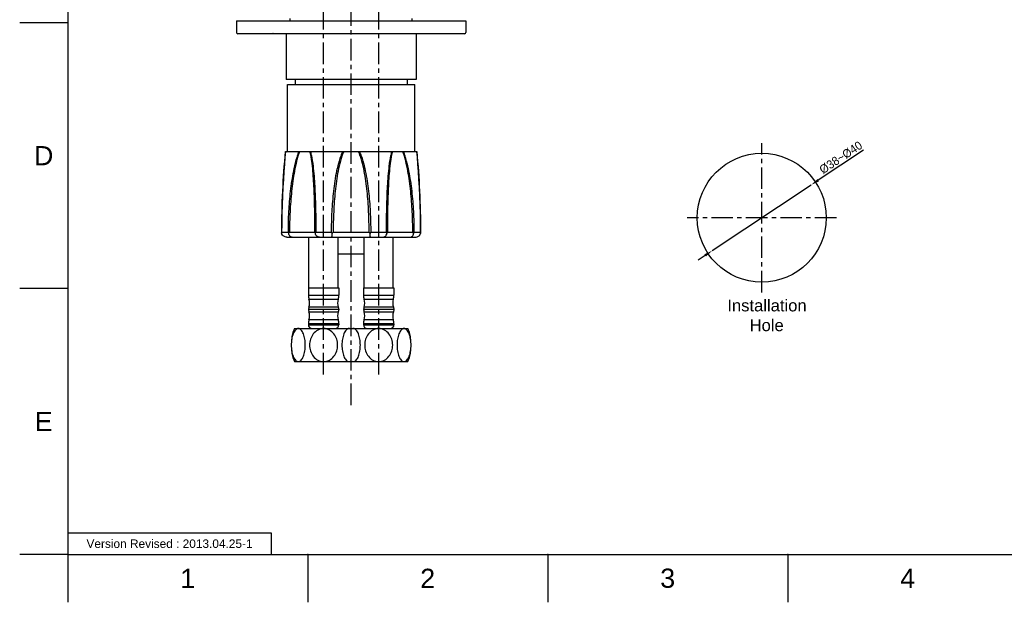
# Model space of a CAD drawing. Header units: millimetres. Extents: x 601 to 1195, y -13 to 407.
# Tile 1 of 11: x 601 to 891, y -13 to 158. Entities that reach past the tile are written whole.
import ezdxf

# ---------------------------------------------------------------- set-up
doc = ezdxf.new("R2010")
doc.units = ezdxf.units.MM
doc.header["$LTSCALE"] = 0.1
doc.linetypes.add('CENTERX2', pattern=[101.6, 63.5, -12.7, 12.7, -12.7])
for name, color, linetype in [('02___PRT_ALL_AXES', 7, 'Continuous'), ('CENTER', 1, 'CENTERX2'), ('DIM', 3, 'Continuous'), ('FORM', 7, 'Continuous'), ('TEXT', 2, 'Continuous')]:
    doc.layers.add(name, color=color, linetype=linetype)
doc.styles.get("Standard").update_dxf_attribs({"font": 'arial_0.ttf'})
doc.dimstyles.new('ISO-25', dxfattribs={"dimtxt": 2.5, "dimasz": 2.5, "dimexe": 1.25, "dimexo": 0.625, "dimtad": 1, "dimlfac": 1.33325, "dimtxsty": 'Standard', "dimcen": 2.5, "dimadec": 0, "dimazin": 0, "dimtfac": 1, "dimtmove": 0, "dimatfit": 3, "dimfxl": 1, "dimarcsym": 0})

# ---------------------------------------------------------------- blocks, each defined once
blk = doc.blocks.new('*D8')
at = {"layer": 'Defpoints', "color": 0, "transparency": 16777216}
for p in [(834.26, 109.78), (805.12, 90.39)]:
    blk.add_point(p, dxfattribs=at)
at = {"layer": 'DIM', "color": 0, "lineweight": -2, "transparency": 16777216}
for p, q in [((849.63, 120.01), (836.34, 111.17)), ((805.12, 90.39), (834.26, 109.78)), ((803.04, 89), (800.96, 87.62))]:
    blk.add_line(p, q, dxfattribs=at)
at = {"layer": 'DIM', "color": 0, "transparency": 16777216}
for points in [[(836.11, 111.51), (836.57, 110.82), (834.26, 109.78)], [(802.81, 89.35), (803.27, 88.66), (805.12, 90.39)]]:
    blk.add_solid(points, dxfattribs=at)
at = {"layer": 'DIM', "color": 0, "transparency": 16777216, "insert": (842.99, 117.84), "char_height": 2.5, "attachment_point": 5, "rotation": 33.6436}
blk.add_mtext('{\\fMS PGothic|b0|i0|c129|p34;%%C38~%%C40}', dxfattribs=at)

msp = doc.modelspace()

# ---------------------------------------------------------------- linework, layer by layer
for p, q in [((615.2102, 392.5863), (615.2102, 0.8691)), ((615.2102, 157.556), (601.0688, 157.556)), ((615.2102, 79.2126), (601.0688, 79.2126)), ((615.2102, 0.8691), (601.0688, 0.8691)), ((615.2102, 0.8691), (1180.8668, 0.8691)), ((615.2102, 0.8691), (615.2102, -13.2723)), ((685.9173, 0.8691), (685.9173, -13.2723)), ((756.6244, 0.8691), (756.6244, -13.2723)), ((827.3314, 0.8691), (827.3314, -13.2723))]:
    msp.add_line(p, q)
at = {"color": 7, "linetype": 'Continuous'}
for p, q in [((664.9701, 158.0962), (732.4701, 158.0962)), ((664.9701, 158.0962), (664.9701, 154.7212)), ((732.4701, 158.0962), (732.4701, 154.7212)), ((732.0951, 154.3462), (665.3451, 154.3462)), ((679.9701, 119.6212), (679.9701, 139.3462)), ((679.9703, 139.3462), (717.4699, 139.3462)), ((682.2201, 140.8462), (682.2201, 139.3462)), ((715.2201, 140.8462), (715.2201, 139.3462)), ((717.4701, 119.6212), (717.4701, 139.3462)), ((679.3719, 119.6212), (718.0683, 119.6212)), ((678.3058, 101.1972), (678.2593, 98.3104)), ((678.2593, 98.3104), (678.2469, 95.5493)), ((678.2482, 95.8466), (678.2469, 95.5493)), ((678.2594, 98.3226), (678.2594, 98.3164)), ((678.2772, 95.8462), (680.1191, 95.8462)), ((680.5627, 95.8462), (688.0439, 95.8462)), ((688.4105, 95.8462), (692.8572, 95.8462)), ((693.4301, 95.8462), (704.0101, 95.8462)), ((704.583, 95.8462), (709.0297, 95.8462)), ((709.3963, 95.8462), (716.8775, 95.8462)), ((717.3211, 95.8462), (719.163, 95.8462)), ((678.2512, 95.4423), (678.2469, 95.5492)), ((679.7962, 94.3462), (717.644, 94.3462)), ((719.1933, 95.5492), (719.189, 95.4423)), ((686.1063, 77.2706), (695.1063, 77.2706)), ((686.2938, 76.0996), (694.9188, 76.0996)), ((702.3339, 77.2706), (711.3339, 77.2706)), ((702.5214, 76.0996), (711.1464, 76.0996)), ((686.2896, 73.7449), (686.1303, 73.0537)), ((695.0823, 73.0537), (686.1303, 73.0537)), ((686.1303, 73.0537), (686.2896, 72.3625)), ((694.9231, 73.7449), (686.2896, 73.7449)), ((694.9231, 73.7449), (695.0823, 73.0537)), ((695.0823, 73.0537), (694.9231, 72.3625)), ((702.5171, 73.7449), (702.3579, 73.0537)), ((711.3099, 73.0537), (702.3579, 73.0537)), ((702.3579, 73.0537), (702.5171, 72.3625)), ((711.1506, 73.7449), (702.5171, 73.7449)), ((711.1506, 73.7449), (711.3099, 73.0537)), ((711.3099, 73.0537), (711.1506, 72.3625)), ((686.2896, 72.3625), (694.9231, 72.3625)), ((694.9188, 70.0078), (686.2938, 70.0078)), ((702.5171, 72.3625), (711.1506, 72.3625)), ((711.1464, 70.0078), (702.5214, 70.0078)), ((681.9813, 67.4287), (715.4585, 67.4287)), ((695.1063, 68.8368), (686.1063, 68.8368)), ((711.3339, 68.8368), (702.3339, 68.8368)), ((681.9813, 57.6787), (715.4585, 57.6787))]:
    msp.add_line(p, q, dxfattribs=at)
for points in [[(679.3719, 119.6212), (679.2198, 117.8949), (679.0518, 115.8424)], [(718.5487, 113.6919), (718.3875, 115.8543), (718.2195, 117.9065), (718.0683, 119.6212)], [(679.2203, 117.9013), (679.0527, 115.8543), (678.8907, 113.6799)], [(718.5495, 113.6799), (718.3884, 115.8424), (718.2204, 117.8949), (718.2199, 117.9013)], [(678.8915, 113.6919), (678.7405, 111.4222), (678.6028, 109.0432), (678.4819, 106.5504), (678.3815, 103.9375), (678.3056, 101.185)], [(678.8907, 113.6799), (678.7397, 111.4101), (678.6022, 109.031), (678.4814, 106.5382), (678.3811, 103.9252)], [(718.9588, 106.5382), (718.838, 109.031), (718.7005, 111.4101), (718.5487, 113.6919)], [(718.9583, 106.5504), (718.8374, 109.0432), (718.6997, 111.4222)], [(719.1809, 98.3104), (719.1346, 101.185), (719.0591, 103.9252), (718.9583, 106.5504)], [(719.1933, 95.5493), (719.1808, 98.3226), (719.1344, 101.1972), (719.0587, 103.9375)]]:
    msp.add_lwpolyline(points, dxfattribs=at)
msp.add_circle((819.6886, 100.0852), 19)
for centre, radius, start, end in [((665.3451, 154.7212), 0.375, 180, 270), ((732.0951, 154.7212), 0.375, 270, 0), ((689.8563, 77.2706), 3.75, 180, 198.194872), ((691.3563, 77.2706), 3.75, 341.805128, 0), ((706.0839, 77.2706), 3.75, 180, 198.194872), ((707.5839, 77.2706), 3.75, 341.805128, 0), ((689.8563, 68.8368), 3.75, 161.805128, 180), ((691.3563, 68.8368), 3.75, 0, 18.194872), ((706.0839, 68.8368), 3.75, 161.805128, 180), ((707.5839, 68.8368), 3.75, 0, 18.194872)]:
    msp.add_arc(centre, radius, start, end, dxfattribs=at)
for centre, major_axis, start_param, end_param in [((682.7313, 74.9287), (-3.75, 0), 2.82042886, 3.45915308), ((698.4813, 74.9287), (0, 3.75), 1.2532359, 1.89196012), ((698.9589, 74.9287), (-3.75, 0), 2.82042886, 3.45915308), ((714.7089, 74.9287), (0, 3.75), 1.2532359, 1.89196012), ((682.7313, 71.1787), (-3.75, 0), 2.82403222, 3.46275645), ((698.4813, 71.1787), (3.75, 0), 2.82042886, 3.45915308), ((698.9589, 71.1787), (-3.75, 0), 2.82403222, 3.46275645), ((714.7089, 71.1787), (3.75, 0), 2.82042886, 3.45915308)]:
    msp.add_ellipse(centre, major_axis=major_axis, ratio=1, start_param=start_param, end_param=end_param, dxfattribs=at)
for points, knots in [([(675.767, 154.3462), (675.7319, 154.3462), (675.6565, 154.3689), (675.6023, 154.4238), (675.5795, 154.456)], [0, 0, 0, 0, 0.47107626, 1, 1, 1, 1]), ([(678.2772, 95.8462), (678.2772, 99.8698), (678.4743, 107.8065), (679.0341, 115.7246), (679.3796, 119.6212)], [0, 0, 0, 0, 0.50703582, 1, 1, 1, 1]), ([(683.2846, 119.6212), (683.1005, 119.165), (682.7732, 118.2306), (682.2224, 116.3185), (681.6737, 113.8754), (681.1625, 110.9071), (680.7679, 107.9143), (680.4726, 104.9072), (680.1987, 100.8858), (680.1191, 97.8618), (680.1191, 95.8462)], [0, 0, 0, 0, 0.06126094, 0.12314477, 0.24772698, 0.37281438, 0.4981224, 0.62353871, 0.74901064, 1, 1, 1, 1]), ([(683.5044, 119.6212), (683.3304, 119.1605), (683.0237, 118.2188), (682.5105, 116.2969), (682.0017, 113.8484), (681.5283, 110.879), (681.1631, 107.8889), (680.8899, 104.8866), (680.6365, 100.8735), (680.5627, 97.8569), (680.5627, 95.8462)], [0, 0, 0, 0, 0.06143078, 0.12341801, 0.24808617, 0.37317193, 0.49843571, 0.62378557, 0.74917916, 1, 1, 1, 1]), ([(688.0439, 95.8462), (688.0439, 97.8563), (688.0205, 100.87), (687.9324, 104.884), (687.8309, 107.885), (687.6833, 110.8734), (687.4704, 113.84), (687.2112, 116.2894), (686.9124, 118.2138), (686.7165, 119.1583), (686.5974, 119.6212)], [0, 0, 0, 0, 0.25276616, 0.37894452, 0.50484981, 0.63033342, 0.75515407, 0.87882822, 0.93990395, 1, 1, 1, 1]), ([(688.4105, 95.8462), (688.4105, 97.8611), (688.3838, 100.8818), (688.2835, 104.9042), (688.1684, 107.9099), (688.0017, 110.9007), (687.7627, 113.866), (687.4736, 116.3102), (687.1447, 118.2253), (686.9316, 119.1627), (686.804, 119.6212)], [0, 0, 0, 0, 0.25318273, 0.37953584, 0.50557087, 0.63111478, 0.75588834, 0.87934085, 0.94020563, 1, 1, 1, 1]), ([(696.2315, 119.6212), (696.0134, 119.1688), (695.632, 118.2372), (695.0098, 116.3253), (694.416, 113.8799), (693.8846, 110.9087), (693.4873, 107.9148), (693.197, 104.9073), (692.9324, 100.8856), (692.8572, 97.8617), (692.8572, 95.8462)], [0, 0, 0, 0, 0.06237532, 0.12477057, 0.24959217, 0.37450696, 0.49950294, 0.62456786, 0.74968731, 1, 1, 1, 1]), ([(696.533, 119.6212), (696.3278, 119.164), (695.9728, 118.2247), (695.3985, 116.3027), (694.8542, 113.852), (694.3683, 110.8802), (694.0054, 107.8891), (693.7403, 104.8866), (693.4988, 100.8732), (693.4301, 97.8568), (693.4301, 95.8462)], [0, 0, 0, 0, 0.06237858, 0.12477883, 0.24961386, 0.3745368, 0.49953514, 0.6245969, 0.7497084, 1, 1, 1, 1]), ([(704.0101, 95.8462), (704.0101, 97.8568), (703.9414, 100.8732), (703.6999, 104.8866), (703.4348, 107.8892), (703.0719, 110.8802), (702.586, 113.852), (702.0417, 116.3028), (701.4674, 118.2247), (701.1124, 119.1641), (700.9072, 119.6212)], [0, 0, 0, 0, 0.25029215, 0.37540391, 0.50046597, 0.62546464, 0.75038817, 0.87522364, 0.93762323, 1, 1, 1, 1]), ([(704.583, 95.8462), (704.583, 97.8617), (704.5078, 100.8856), (704.2432, 104.9073), (703.9529, 107.9148), (703.5556, 110.9088), (703.0242, 113.88), (702.4304, 116.3254), (701.8082, 118.2373), (701.4268, 119.1688), (701.2087, 119.6212)], [0, 0, 0, 0, 0.25031351, 0.3754334, 0.50049892, 0.6254955, 0.7504111, 0.87523324, 0.93762738, 1, 1, 1, 1]), ([(710.6362, 119.6212), (710.5087, 119.1627), (710.2955, 118.2253), (709.9666, 116.3102), (709.6775, 113.866), (709.4385, 110.9007), (709.2718, 107.9099), (709.1567, 104.9042), (709.0564, 100.8818), (709.0297, 97.8611), (709.0297, 95.8462)], [0, 0, 0, 0, 0.05979534, 0.12065976, 0.24411191, 0.36888559, 0.49442931, 0.62046417, 0.74681731, 1, 1, 1, 1]), ([(710.8428, 119.6212), (710.7238, 119.1583), (710.5278, 118.2138), (710.229, 116.2894), (709.9698, 113.84), (709.7569, 110.8733), (709.6093, 107.8849), (709.5078, 104.884), (709.4197, 100.87), (709.3963, 97.8563), (709.3963, 95.8462)], [0, 0, 0, 0, 0.06009707, 0.12117248, 0.24484629, 0.36966702, 0.49515043, 0.62105556, 0.74723392, 1, 1, 1, 1]), ([(716.8775, 95.8462), (716.8775, 97.8569), (716.8038, 100.8735), (716.5503, 104.8866), (716.2771, 107.8889), (715.9119, 110.879), (715.4385, 113.8485), (714.9297, 116.297), (714.4165, 118.2188), (714.1098, 119.1605), (713.9358, 119.6212)], [0, 0, 0, 0, 0.25082185, 0.37621584, 0.50156605, 0.62683048, 0.75191702, 0.8765851, 0.93857149, 1, 1, 1, 1]), ([(717.3211, 95.8462), (717.3211, 97.8618), (717.2415, 100.8859), (716.9676, 104.9073), (716.6723, 107.9144), (716.2777, 110.9071), (715.7665, 113.8755), (715.2178, 116.3186), (714.667, 118.2306), (714.3398, 119.165), (714.1557, 119.6212)], [0, 0, 0, 0, 0.25099048, 0.37646284, 0.50187953, 0.62718826, 0.75227655, 0.87685868, 0.93874151, 1, 1, 1, 1]), ([(718.0606, 119.6212), (718.4061, 115.7245), (718.9659, 107.8065), (719.163, 99.8697), (719.163, 95.8462)], [0, 0, 0, 0, 0.49296725, 1, 1, 1, 1]), ([(678.2469, 95.5493), (678.2469, 95.5739), (678.2494, 95.6735), (678.2623, 95.7727), (678.2772, 95.8462)], [0, 0, 0, 0, 0.24753902, 1, 1, 1, 1]), ([(680.1191, 95.8462), (680.1313, 95.812), (680.1853, 95.6727), (680.2539, 95.5392), (680.3121, 95.4423)], [0, 0, 0, 0, 0.24294212, 1, 1, 1, 1]), ([(680.3121, 95.4423), (680.3312, 95.4759), (680.4111, 95.6128), (680.4963, 95.7465), (680.5627, 95.8462)], [0, 0, 0, 0, 0.24413694, 1, 1, 1, 1]), ([(688.0439, 95.8462), (688.0513, 95.8122), (688.0857, 95.674), (688.1356, 95.5398), (688.1808, 95.4423)], [0, 0, 0, 0, 0.24473341, 1, 1, 1, 1]), ([(688.1808, 95.4423), (688.1971, 95.476), (688.2675, 95.6141), (688.347, 95.7474), (688.4105, 95.8462)], [0, 0, 0, 0, 0.24174617, 1, 1, 1, 1]), ([(692.8572, 95.8462), (692.8812, 95.8122), (692.9787, 95.676), (693.0794, 95.5421), (693.1561, 95.4423)], [0, 0, 0, 0, 0.24846889, 1, 1, 1, 1]), ([(693.1561, 95.4423), (693.1804, 95.4755), (693.2752, 95.6078), (693.3656, 95.7431), (693.4301, 95.8462)], [0, 0, 0, 0, 0.25279089, 1, 1, 1, 1]), ([(704.0101, 95.8462), (704.0314, 95.8122), (704.119, 95.6751), (704.2118, 95.5413), (704.2841, 95.4423)], [0, 0, 0, 0, 0.24658114, 1, 1, 1, 1]), ([(704.2841, 95.4423), (704.3608, 95.5421), (704.4615, 95.676), (704.559, 95.8122), (704.583, 95.8462)], [0, 0, 0, 0, 0.7515311, 1, 1, 1, 1]), ([(709.0297, 95.8462), (709.0513, 95.8126), (709.1335, 95.6813), (709.2092, 95.5458), (709.2594, 95.4423)], [0, 0, 0, 0, 0.25763286, 1, 1, 1, 1]), ([(709.2594, 95.4423), (709.2747, 95.4753), (709.3311, 95.606), (709.3737, 95.7427), (709.3963, 95.8462)], [0, 0, 0, 0, 0.25580917, 1, 1, 1, 1]), ([(716.8775, 95.8462), (716.8999, 95.8126), (716.9868, 95.6801), (717.0698, 95.5449), (717.1281, 95.4423)], [0, 0, 0, 0, 0.25511209, 1, 1, 1, 1]), ([(717.1281, 95.4423), (717.1479, 95.4753), (717.2218, 95.605), (717.2839, 95.7417), (717.3211, 95.8462)], [0, 0, 0, 0, 0.25728556, 1, 1, 1, 1]), ([(719.163, 95.8462), (719.168, 95.8215), (719.1855, 95.7234), (719.1934, 95.6236), (719.1933, 95.5493)], [0, 0, 0, 0, 0.25305697, 1, 1, 1, 1]), ([(679.7962, 94.3462), (679.6279, 94.3462), (679.2891, 94.3962), (678.827, 94.6183), (678.4554, 94.9731), (678.2995, 95.2809), (678.2512, 95.4423)], [0, 0, 0, 0, 0.24999341, 0.49984012, 0.74977707, 1, 1, 1, 1]), ([(681.3003, 94.3462), (681.1895, 94.3462), (680.9544, 94.4026), (680.6559, 94.6394), (680.4289, 94.999), (680.3412, 95.2871), (680.3121, 95.4423)], [0, 0, 0, 0, 0.20905117, 0.43838535, 0.70210913, 1, 1, 1, 1]), ([(689.3775, 94.3462), (689.2476, 94.3462), (688.9771, 94.4006), (688.6179, 94.6308), (688.3329, 94.9888), (688.2179, 95.2847), (688.1808, 95.4423)], [0, 0, 0, 0, 0.22387726, 0.46203019, 0.721056, 1, 1, 1, 1]), ([(693.0087, 94.3462), (693.0179, 94.3462), (693.0371, 94.3766), (693.0536, 94.4301), (693.0754, 94.5247), (693.0953, 94.6506), (693.115, 94.8103), (693.1395, 95.0773), (693.151, 95.2916), (693.1561, 95.4423)], [0, 0, 0, 0, 0.02469778, 0.07824817, 0.1631522, 0.27883251, 0.42353698, 0.59466587, 1, 1, 1, 1]), ([(704.4315, 94.3462), (704.4224, 94.3462), (704.4031, 94.3766), (704.3866, 94.4301), (704.3648, 94.5247), (704.345, 94.6506), (704.3252, 94.8103), (704.3007, 95.0773), (704.2892, 95.2916), (704.2841, 95.4423)], [0, 0, 0, 0, 0.02469778, 0.07824817, 0.16315221, 0.27883253, 0.42353701, 0.5946659, 1, 1, 1, 1]), ([(708.0627, 94.3462), (708.1926, 94.3462), (708.4631, 94.4006), (708.8223, 94.6308), (709.1073, 94.9888), (709.2223, 95.2847), (709.2594, 95.4423)], [0, 0, 0, 0, 0.22387726, 0.46203019, 0.72105599, 1, 1, 1, 1]), ([(716.1399, 94.3462), (716.2507, 94.3462), (716.4858, 94.4026), (716.7843, 94.6394), (717.0113, 94.999), (717.099, 95.2871), (717.1281, 95.4423)], [0, 0, 0, 0, 0.20905117, 0.43838536, 0.70210914, 1, 1, 1, 1]), ([(717.644, 94.3462), (717.8124, 94.3462), (718.1511, 94.3962), (718.6132, 94.6183), (718.9848, 94.9731), (719.1407, 95.2809), (719.189, 95.4423)], [0, 0, 0, 0, 0.24999341, 0.49984011, 0.74977706, 1, 1, 1, 1]), ([(683.1369, 67.4287), (682.9862, 67.4287), (682.6591, 67.3356), (682.2477, 66.9845), (681.8933, 66.4743), (681.5976, 65.8339), (681.3642, 65.0946), (681.1366, 63.9972), (681.0287, 62.5538), (681.1365, 61.1105), (681.3641, 60.0132), (681.5975, 59.2739), (681.8931, 58.6334), (682.2475, 58.1231), (682.659, 57.7718), (682.9862, 57.6787), (683.1369, 57.6787)], [0, 0, 0, 0, 0.03991881, 0.08610374, 0.1408102, 0.20341823, 0.27233022, 0.34581985, 0.49999309, 0.65415074, 0.72763219, 0.79654451, 0.85915813, 0.91387483, 0.96007774, 1, 1, 1, 1]), ([(683.1369, 57.6787), (683.2875, 57.6787), (683.6147, 57.7718), (684.0261, 58.1229), (684.3805, 58.6332), (684.6761, 59.2736), (684.9095, 60.0128), (685.1372, 61.1102), (685.245, 62.5537), (685.1372, 63.9972), (684.9095, 65.0946), (684.6761, 65.8338), (684.3804, 66.4742), (684.0261, 66.9844), (683.6147, 67.3356), (683.2875, 67.4287), (683.1369, 67.4287)], [0, 0, 0, 0, 0.03992013, 0.08610988, 0.14081709, 0.20342427, 0.27233493, 0.34582256, 0.49999984, 0.65417834, 0.72766684, 0.79657768, 0.85918458, 0.91389132, 0.96008037, 1, 1, 1, 1]), ([(690.6063, 67.4287), (690.3124, 67.4287), (689.7217, 67.352), (688.6221, 66.915), (687.485, 65.917), (686.6622, 64.3251), (686.385, 62.557), (686.6602, 60.7886), (687.481, 59.1956), (688.6169, 58.1956), (689.7165, 57.7568), (690.3074, 57.6789), (690.6016, 57.6781)], [0, 0, 0, 0, 0.06260867, 0.12523323, 0.24991798, 0.37488271, 0.49994226, 0.62498761, 0.74994349, 0.87466456, 0.93735069, 1, 1, 1, 1]), ([(690.6016, 57.6781), (690.8959, 57.6781), (691.4874, 57.7545), (692.5885, 58.1908), (693.7269, 59.1892), (694.5504, 60.782), (694.8278, 62.5513), (694.5519, 64.3207), (693.7299, 65.9143), (692.5926, 66.9139), (691.4921, 67.3518), (690.9007, 67.4287), (690.6063, 67.4287)], [0, 0, 0, 0, 0.06265314, 0.12531489, 0.24999921, 0.37495067, 0.50000058, 0.62505006, 0.75000314, 0.87468766, 0.93734862, 1, 1, 1, 1]), ([(698.0758, 67.4287), (697.9251, 67.4287), (697.598, 67.3356), (697.1865, 66.9844), (696.8322, 66.4742), (696.5366, 65.8338), (696.3031, 65.0945), (696.0755, 63.9972), (695.9676, 62.5537), (696.0755, 61.1102), (696.3031, 60.0128), (696.5366, 59.2736), (696.8322, 58.6331), (697.1866, 58.1229), (697.598, 57.7718), (697.9251, 57.6787), (698.0758, 57.6787)], [0, 0, 0, 0, 0.03992024, 0.08611004, 0.14081721, 0.20342377, 0.27233366, 0.34582128, 0.49999918, 0.65417728, 0.72766614, 0.79657704, 0.85918371, 0.91389051, 0.96008, 1, 1, 1, 1]), ([(698.5256, 67.3099), (698.4896, 67.3291), (698.3485, 67.3953), (698.191, 67.4287), (698.0758, 67.4287)], [0, 0, 0, 0, 0.26138443, 1, 1, 1, 1]), ([(699.3644, 67.4287), (699.3268, 67.4287), (699.172, 67.4184), (699.0214, 67.3664), (698.9178, 67.3116)], [0, 0, 0, 0, 0.24309465, 1, 1, 1, 1]), ([(699.3644, 57.6787), (699.5151, 57.6787), (699.8422, 57.7718), (700.2537, 58.1229), (700.608, 58.6332), (700.9037, 59.2736), (701.1371, 60.0128), (701.3647, 61.1102), (701.4726, 62.5537), (701.3647, 63.9972), (701.1371, 65.0946), (700.9036, 65.8338), (700.608, 66.4742), (700.2536, 66.9844), (699.8422, 67.3356), (699.5151, 67.4287), (699.3644, 67.4287)], [0, 0, 0, 0, 0.03992013, 0.08610988, 0.14081709, 0.20342427, 0.27233493, 0.34582256, 0.49999984, 0.65417834, 0.72766684, 0.79657768, 0.85918458, 0.91389132, 0.96008037, 1, 1, 1, 1]), ([(706.8339, 67.4287), (706.5399, 67.4287), (705.9493, 67.352), (704.8497, 66.915), (703.7126, 65.917), (702.8898, 64.3251), (702.6125, 62.557), (702.8878, 60.7886), (703.7085, 59.1956), (704.8445, 58.1956), (705.9441, 57.7568), (706.535, 57.6789), (706.8291, 57.6781)], [0, 0, 0, 0, 0.06260867, 0.12523323, 0.24991798, 0.37488271, 0.49994226, 0.62498761, 0.74994349, 0.87466456, 0.93735069, 1, 1, 1, 1]), ([(706.8291, 57.6781), (707.1235, 57.6781), (707.7149, 57.7545), (708.8161, 58.1908), (709.9545, 59.1892), (710.778, 60.782), (711.0554, 62.5513), (710.7795, 64.3207), (709.9574, 65.9143), (708.8202, 66.9139), (707.7197, 67.3518), (707.1282, 67.4287), (706.8339, 67.4287)], [0, 0, 0, 0, 0.06265314, 0.12531489, 0.24999921, 0.37495067, 0.50000058, 0.62505006, 0.75000314, 0.87468766, 0.93734862, 1, 1, 1, 1]), ([(714.3033, 67.4287), (714.1527, 67.4287), (713.8255, 67.3356), (713.4141, 66.9844), (713.0598, 66.4742), (712.7641, 65.8338), (712.5307, 65.0945), (712.303, 63.9972), (712.1952, 62.5537), (712.303, 61.1102), (712.5307, 60.0128), (712.7641, 59.2736), (713.0598, 58.6331), (713.4141, 58.1229), (713.8255, 57.7718), (714.1527, 57.6787), (714.3033, 57.6787)], [0, 0, 0, 0, 0.03992024, 0.08611004, 0.14081721, 0.20342377, 0.27233366, 0.34582128, 0.49999918, 0.65417728, 0.72766614, 0.79657704, 0.85918371, 0.91389051, 0.96008, 1, 1, 1, 1]), ([(714.3033, 57.6787), (714.454, 57.6787), (714.7812, 57.7718), (715.1926, 58.1229), (715.5469, 58.6331), (715.8426, 59.2736), (716.076, 60.0128), (716.3037, 61.1102), (716.4115, 62.5537), (716.3037, 63.9972), (716.076, 65.0945), (715.8426, 65.8338), (715.5469, 66.4742), (715.1926, 66.9844), (714.7812, 67.3356), (714.454, 67.4287), (714.3033, 67.4287)], [0, 0, 0, 0, 0.03992018, 0.08610983, 0.14081675, 0.20342319, 0.27233364, 0.34582227, 0.50000037, 0.6541784, 0.72766632, 0.79657627, 0.85918274, 0.91388992, 0.96007978, 1, 1, 1, 1]), ([(698.0758, 57.6787), (698.1137, 57.6787), (698.2696, 57.6891), (698.4213, 57.7419), (698.5255, 57.7975)], [0, 0, 0, 0, 0.24300146, 1, 1, 1, 1]), ([(698.9102, 57.7999), (698.9465, 57.7803), (699.0889, 57.7128), (699.2481, 57.6787), (699.3644, 57.6787)], [0, 0, 0, 0, 0.26160174, 1, 1, 1, 1])]:
    msp.add_open_spline(points, degree=3, knots=knots, dxfattribs=at)
for p in [(685.9173, 0.8691), (756.6244, 0.8691), (827.3314, 0.8691)]:
    msp.add_point(p)
at = {"layer": '02___PRT_ALL_AXES', "color": 7, "linetype": 'Continuous'}
for p, q in [((680.7201, 158.0962), (680.7201, 158.8462)), ((716.7201, 158.0962), (716.7201, 158.8462)), ((679.5951, 154.3462), (679.5951, 140.8462)), ((717.8451, 154.3462), (717.8451, 140.8462)), ((717.8451, 140.8462), (679.5951, 140.8462)), ((686.2938, 79.4287), (686.2938, 94.3462)), ((694.9188, 79.4287), (694.9188, 94.3462)), ((702.5214, 79.4287), (702.5214, 94.3462)), ((711.1464, 79.4287), (711.1464, 94.3462)), ((694.9188, 89.4787), (702.5214, 89.4787)), ((686.1063, 79.4287), (695.1063, 79.4287)), ((686.1063, 79.4287), (686.1063, 77.2706)), ((695.1063, 79.4287), (695.1063, 77.2706)), ((702.3339, 79.4287), (711.3339, 79.4287)), ((702.3339, 79.4287), (702.3339, 77.2706)), ((711.3339, 79.4287), (711.3339, 77.2706)), ((686.1063, 68.8368), (686.1063, 68.5537)), ((686.1063, 68.5537), (695.1063, 68.5537)), ((695.1063, 68.8368), (695.1063, 68.5537)), ((702.3339, 68.8368), (702.3339, 68.5537)), ((702.3339, 68.5537), (711.3339, 68.5537)), ((711.3339, 68.8368), (711.3339, 68.5537))]:
    msp.add_line(p, q, dxfattribs=at)
for centre, radius, start, end in [((694.1876, 62.5537), 13.1438, 158.228946, 201.771054), ((687.2313, 68.5537), 1.125, 180, 270), ((693.9813, 68.5537), 1.125, 270, 0), ((703.4589, 68.5537), 1.125, 180, 270), ((710.2089, 68.5537), 1.125, 270, 0), ((703.2526, 62.5537), 13.1438, 338.228946, 21.771054)]:
    msp.add_arc(centre, radius, start, end, dxfattribs=at)
at = {"layer": 'CENTER'}
for p, q in [((690.6063, 53.9287), (690.6063, 217.4287)), ((706.8339, 53.9287), (706.8339, 217.4287)), ((698.7201, 44.8528), (698.7201, 179.9962)), ((819.6886, 78.0852), (819.6886, 122.0852)), ((841.6886, 100.0852), (797.6886, 100.0852))]:
    msp.add_line(p, q, dxfattribs=at)
at = {"layer": 'FORM'}
msp.add_lwpolyline([(615.2102, 0.8691), (675.2102, 0.8691), (675.2102, 7.1191), (615.2102, 7.1191)], close=True, dxfattribs=at)

# ---------------------------------------------------------------- texts
at = {"char_height": 5.6566, "attachment_point": 5}
for s, width, insert in [('D', 10, (608.1395, 118.3843)), ('E', 10, (608.1395, 40.0408)), ('1', 50, (650.5638, -6.2016)), ('2', 50, (721.2708, -6.2016)), ('3', 50, (791.9779, -6.2016)), ('4', 50, (862.685, -6.2016))]:
    msp.add_mtext_dynamic_manual_height_columns(s, width=width, gutter_width=12.5, heights=[0], dxfattribs=dict(at, insert=insert))
at = {"layer": 'TEXT'}
for s, width, insert, char_height, attachment_point in [('\\pi2.7698;Installation \\P\\pi9.3305;Hole', 28.122448, (806.7753, 75.9853), 3.5, 1), ('Version Revised : 2013.04.25-1', 60, (645.2102, 3.9941), 2.5, 5)]:
    msp.add_mtext_dynamic_manual_height_columns(s, width=width, gutter_width=12.5, heights=[0], dxfattribs=dict(at, insert=insert, char_height=char_height, attachment_point=attachment_point))

# ---------------------------------------------------------------- dimensions: what is measured, and where the dimension line sits
at = {"layer": 'DIM'}
dim = msp.add_diameter_dim_2p(p1=(805.1199, 90.3898), p2=(834.2574, 109.7807), text='{\\fMS PGothic|b0|i0|c129|p34;%%C38~%%C40}', dimstyle='ISO-25', dxfattribs=at)
dim.commit()
dim.dimension.update_dxf_attribs({"geometry": '*D8', "text_midpoint": (842.9863, 117.8419)})

doc.saveas('drawing.dxf')
